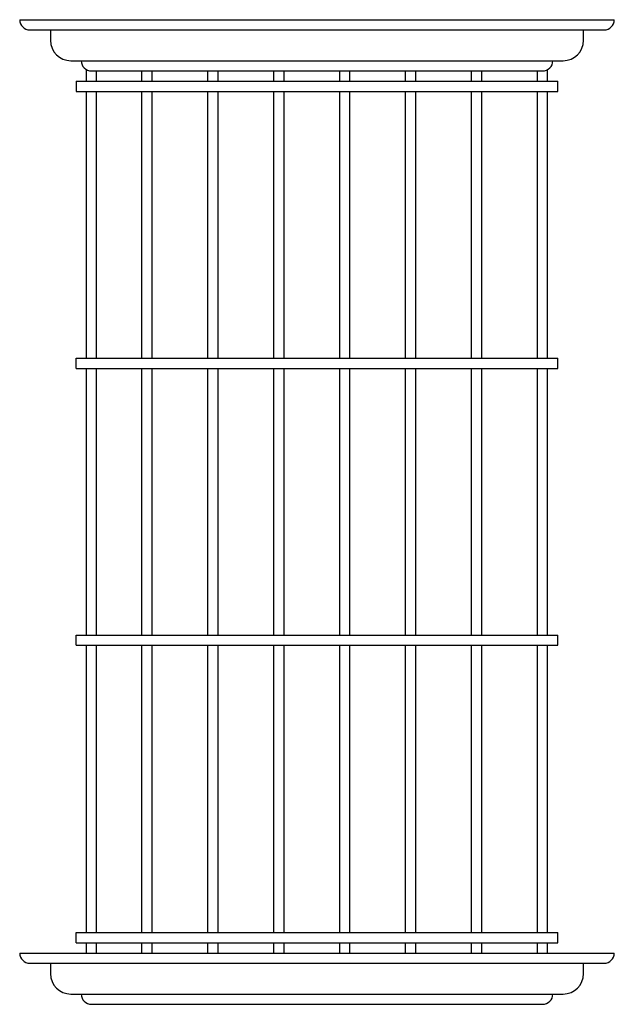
# Model space of a CAD drawing. Header units: millimetres. Extents: x 200.58 to 202.03, y 145.25 to 147.65.
import ezdxf

# ---------------------------------------------------------------- set-up
doc = ezdxf.new("R2010")
doc.units = ezdxf.units.MM

msp = doc.modelspace()

# ---------------------------------------------------------------- linework, layer by layer
at = {"linetype": 'Continuous'}
for p, q in [((200.5761, 147.6541), (200.5761, 147.6541)), ((200.5761, 147.6541), (202.0261, 147.6541)), ((202.0261, 147.6541), (202.0261, 147.6541)), ((200.6011, 147.6291), (202.0011, 147.6291)), ((200.6261, 147.6291), (200.6261, 147.6291)), ((200.6511, 147.6291), (200.6511, 147.6041)), ((201.9511, 147.6041), (201.9511, 147.6291)), ((201.9761, 147.6291), (201.9761, 147.6291)), ((200.7011, 147.5541), (201.9011, 147.5541)), ((200.7261, 147.5541), (200.7261, 147.5541)), ((201.8761, 147.5541), (201.8761, 147.5541)), ((200.7386, 147.5041), (200.7386, 147.5324)), ((200.7511, 147.5291), (201.8511, 147.5291)), ((200.7636, 147.5041), (200.7636, 147.5291)), ((200.8743, 147.5041), (200.8743, 147.5291)), ((200.8993, 147.5041), (200.8993, 147.5291)), ((201.035, 147.5041), (201.035, 147.5291)), ((201.06, 147.5041), (201.06, 147.5291)), ((201.1957, 147.5041), (201.1957, 147.5291)), ((201.2207, 147.5041), (201.2207, 147.5291)), ((201.3564, 147.5041), (201.3564, 147.5291)), ((201.3814, 147.5041), (201.3814, 147.5291)), ((201.5171, 147.5041), (201.5171, 147.5291)), ((201.5421, 147.5041), (201.5421, 147.5291)), ((201.6778, 147.5041), (201.6778, 147.5291)), ((201.7028, 147.5041), (201.7028, 147.5291)), ((201.8385, 147.5041), (201.8385, 147.5291)), ((201.8635, 147.5041), (201.8635, 147.5324)), ((200.7136, 147.5041), (200.7136, 147.4791)), ((200.7136, 147.5041), (201.8886, 147.5041)), ((201.8886, 147.4791), (201.8886, 147.5041)), ((200.7136, 147.4791), (201.8886, 147.4791)), ((200.7386, 146.8291), (200.7386, 147.4791)), ((200.7636, 146.8291), (200.7636, 147.4791)), ((200.8743, 146.8291), (200.8743, 147.4791)), ((200.8993, 146.8291), (200.8993, 147.4791)), ((201.035, 146.8291), (201.035, 147.4791)), ((201.06, 146.8291), (201.06, 147.4791)), ((201.1957, 146.8291), (201.1957, 147.4791)), ((201.2207, 146.8291), (201.2207, 147.4791)), ((201.3564, 146.8291), (201.3564, 147.4791)), ((201.3814, 146.8291), (201.3814, 147.4791)), ((201.5171, 146.8291), (201.5171, 147.4791)), ((201.5421, 146.8291), (201.5421, 147.4791)), ((201.6778, 146.8291), (201.6778, 147.4791)), ((201.7028, 146.8291), (201.7028, 147.4791)), ((201.8385, 146.8291), (201.8385, 147.4791)), ((201.8635, 146.8291), (201.8635, 147.4791)), ((200.7136, 146.8041), (200.7136, 146.8291)), ((200.7136, 146.8291), (201.8886, 146.8291)), ((201.8886, 146.8041), (201.8886, 146.8291)), ((200.7136, 146.8041), (201.8886, 146.8041)), ((200.7386, 146.1541), (200.7386, 146.8041)), ((200.7636, 146.1541), (200.7636, 146.8041)), ((200.8743, 146.1541), (200.8743, 146.8041)), ((200.8993, 146.1541), (200.8993, 146.8041)), ((201.035, 146.1541), (201.035, 146.8041)), ((201.06, 146.1541), (201.06, 146.8041)), ((201.1957, 146.1541), (201.1957, 146.8041)), ((201.2207, 146.1541), (201.2207, 146.8041)), ((201.3564, 146.1541), (201.3564, 146.8041)), ((201.3814, 146.1541), (201.3814, 146.8041)), ((201.5171, 146.1541), (201.5171, 146.8041)), ((201.5421, 146.1541), (201.5421, 146.8041)), ((201.6778, 146.1541), (201.6778, 146.8041)), ((201.7028, 146.1541), (201.7028, 146.8041)), ((201.8385, 146.1541), (201.8385, 146.8041)), ((201.8635, 146.1541), (201.8635, 146.8041)), ((200.7136, 146.1291), (200.7136, 146.1541)), ((200.7136, 146.1541), (201.8886, 146.1541)), ((201.8886, 146.1291), (201.8886, 146.1541)), ((200.7136, 146.1291), (201.8886, 146.1291)), ((200.7386, 145.4291), (200.7386, 146.1291)), ((200.7636, 145.4291), (200.7636, 146.1291)), ((200.8743, 145.4291), (200.8743, 146.1291)), ((200.8993, 145.4291), (200.8993, 146.1291)), ((201.035, 145.4291), (201.035, 146.1291)), ((201.06, 145.4291), (201.06, 146.1291)), ((201.1957, 145.4291), (201.1957, 146.1291)), ((201.2207, 145.4291), (201.2207, 146.1291)), ((201.3564, 145.4291), (201.3564, 146.1291)), ((201.3814, 145.4291), (201.3814, 146.1291)), ((201.5171, 145.4291), (201.5171, 146.1291)), ((201.5421, 145.4291), (201.5421, 146.1291)), ((201.6778, 145.4291), (201.6778, 146.1291)), ((201.7028, 145.4291), (201.7028, 146.1291)), ((201.8385, 145.4291), (201.8385, 146.1291)), ((201.8635, 145.4291), (201.8635, 146.1291)), ((200.7136, 145.4041), (200.7136, 145.4291)), ((200.7136, 145.4291), (201.8886, 145.4291)), ((201.8886, 145.4041), (201.8886, 145.4291)), ((200.7136, 145.4041), (201.8886, 145.4041)), ((200.7386, 145.3791), (200.7386, 145.4041)), ((200.7636, 145.3791), (200.7636, 145.4041)), ((200.8743, 145.3791), (200.8743, 145.4041)), ((200.8993, 145.3791), (200.8993, 145.4041)), ((201.035, 145.3791), (201.035, 145.4041)), ((201.06, 145.3791), (201.06, 145.4041)), ((201.1957, 145.3791), (201.1957, 145.4041)), ((201.2207, 145.3791), (201.2207, 145.4041)), ((201.3564, 145.3791), (201.3564, 145.4041)), ((201.3814, 145.3791), (201.3814, 145.4041)), ((201.5171, 145.3791), (201.5171, 145.4041)), ((201.5421, 145.3791), (201.5421, 145.4041)), ((201.6778, 145.3791), (201.6778, 145.4041)), ((201.7028, 145.3791), (201.7028, 145.4041)), ((201.8385, 145.3791), (201.8385, 145.4041)), ((201.8635, 145.3791), (201.8635, 145.4041)), ((200.5761, 145.3791), (200.5761, 145.3791)), ((200.5761, 145.3791), (202.0261, 145.3791)), ((202.0261, 145.3791), (202.0261, 145.3791)), ((200.6011, 145.3541), (202.0011, 145.3541)), ((200.6261, 145.3541), (200.6261, 145.3541)), ((200.6511, 145.3541), (200.6511, 145.3291)), ((201.9511, 145.3291), (201.9511, 145.3541)), ((201.9761, 145.3541), (201.9761, 145.3541)), ((200.7011, 145.2791), (201.9011, 145.2791)), ((200.7261, 145.2791), (200.7261, 145.2791)), ((201.8761, 145.2791), (201.8761, 145.2791)), ((200.7511, 145.2541), (201.8511, 145.2541))]:
    msp.add_line(p, q, dxfattribs=at)
for centre, radius, start, end in [((200.6011, 147.6541), 0.025, 180, 270), ((202.0011, 147.6541), 0.025, 270, 360), ((200.7011, 147.6041), 0.05, 180, 270), ((201.9011, 147.6041), 0.05, 270, 0), ((200.7511, 147.5541), 0.025, 180, 270), ((201.8511, 147.5541), 0.025, 270, 0), ((200.6011, 145.3791), 0.025, 180, 270), ((202.0011, 145.3791), 0.025, 270, 360), ((200.7011, 145.3291), 0.05, 180, 270), ((201.9011, 145.3291), 0.05, 270, 0), ((200.7511, 145.2791), 0.025, 180, 270), ((201.8511, 145.2791), 0.025, 270, 0)]:
    msp.add_arc(centre, radius, start, end, dxfattribs=at)

doc.saveas('drawing.dxf')
